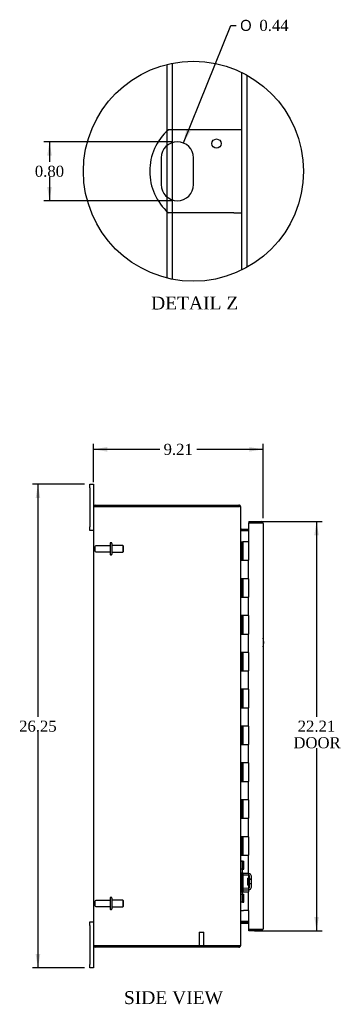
# Model space of a CAD drawing. Header units: inches. Extents: x 4 to 147, y 4 to 97.
# Tile 2 of 8: x 4 to 21, y 32 to 85. Entities that reach past the tile are written whole.
import ezdxf
from ezdxf.enums import TextEntityAlignment as Align

# ---------------------------------------------------------------- set-up
doc = ezdxf.new("R2010")
doc.units = ezdxf.units.IN
doc.header["$MEASUREMENT"] = 0
doc.layers.get('0').update_dxf_attribs({"linetype": 'CONTINUOUS'})
for name, color, linetype in [('COM40153-1', 7, 'CONTINUOUS'), ('COM42780', 7, 'CONTINUOUS'), ('COM48440', 7, 'CONTINUOUS'), ('COM71780-11', 7, 'CONTINUOUS'), ('DEFAULT', 7, 'CONTINUOUS'), ('FET07710', 7, 'CONTINUOUS'), ('HNG10620-20B', 7, 'CONTINUOUS'), ('HNG10620-20C', 7, 'CONTINUOUS'), ('STD21878', 7, 'CONTINUOUS'), ('STD26094', 7, 'CONTINUOUS')]:
    doc.layers.add(name, color=color, linetype=linetype)
doc.styles.add('SEACAD_SOLID_EDGE_ANSI1_SY', font='txt')
doc.styles.add('SEACAD_TIMES_NEW_ROMAN', font='times.ttf')

# ---------------------------------------------------------------- blocks, each defined once
blk = doc.blocks.new('GDIMGGROUP5')
at = {"layer": 'DEFAULT', "linetype": 'Continuous'}
for points in [[(9.039, 62.069), (8.289, 61.944), (9.039, 61.819)], [(16.749, 62.069), (16.749, 61.819), (17.499, 61.944)]]:
    blk.add_hatch(color=136, dxfattribs=at).paths.add_polyline_path(points)
at = {"layer": 'DEFAULT', "color": 136, "linetype": 'Continuous'}
for p, q in [((8.289, 60.157), (8.289, 62.244)), ((17.499, 58.214), (17.499, 62.244)), ((8.289, 61.944), (11.888, 61.944)), ((13.9, 61.944), (17.499, 61.944))]:
    blk.add_line(p, q, dxfattribs=at)
at = {"layer": 'DEFAULT', "color": 136, "linetype": 'Continuous', "style": 'SEACAD_TIMES_NEW_ROMAN'}
blk.add_text('9.21', height=0.6, dxfattribs=at).set_placement((12.098, 62.244), align=Align.TOP_LEFT)
blk = doc.blocks.new('GDIMGGROUP6')
at = {"layer": 'DEFAULT', "linetype": 'Continuous'}
for points in [[(5.158, 59.294), (5.408, 59.294), (5.283, 60.044)], [(5.158, 34.544), (5.283, 33.794), (5.408, 34.544)]]:
    blk.add_hatch(color=136, dxfattribs=at).paths.add_polyline_path(points)
at = {"layer": 'DEFAULT', "color": 136, "linetype": 'Continuous'}
for p, q in [((7.802, 60.044), (4.983, 60.044)), ((5.283, 60.044), (5.283, 47.429)), ((5.283, 46.619), (5.283, 33.794)), ((7.802, 33.794), (4.983, 33.794))]:
    blk.add_line(p, q, dxfattribs=at)
at = {"layer": 'DEFAULT', "color": 136, "linetype": 'Continuous', "style": 'SEACAD_TIMES_NEW_ROMAN'}
blk.add_text('26.25', height=0.6, dxfattribs=at).set_placement((4.26, 47.219), align=Align.TOP_LEFT)
blk = doc.blocks.new('GDIMGGROUP21')
at = {"layer": 'DEFAULT', "linetype": 'Continuous'}
for points in [[(20.525, 57.272), (20.4, 58.022), (20.275, 57.272)], [(20.525, 36.567), (20.275, 36.567), (20.4, 35.817)]]:
    blk.add_hatch(color=136, dxfattribs=at).paths.add_polyline_path(points)
at = {"layer": 'DEFAULT', "color": 136, "linetype": 'Continuous'}
for p, q in [((17.032, 58.022), (20.7, 58.022)), ((20.4, 58.022), (20.4, 47.429)), ((20.4, 45.719), (20.4, 35.817)), ((17.032, 35.817), (20.7, 35.817))]:
    blk.add_line(p, q, dxfattribs=at)
at = {"layer": 'DEFAULT', "color": 136, "linetype": 'Continuous', "style": 'SEACAD_TIMES_NEW_ROMAN'}
for s, p in [('22.21', (19.376, 47.219)), ('DOOR', (19.142, 46.319))]:
    blk.add_text(s, height=0.6, dxfattribs=at).set_placement(p, align=Align.TOP_LEFT)
blk = doc.blocks.new('GDIMGGROUP27')
at = {"layer": 'DEFAULT', "linetype": 'Continuous'}
for points in [[(5.785, 77.887), (6.035, 77.887), (5.91, 78.637)], [(5.785, 76.187), (5.91, 75.437), (6.035, 76.187)]]:
    blk.add_hatch(color=136, dxfattribs=at).paths.add_polyline_path(points)
at = {"layer": 'DEFAULT', "color": 136, "linetype": 'Continuous'}
for p, q in [((12.546, 78.637), (5.61, 78.637)), ((5.91, 78.637), (5.91, 77.547)), ((5.91, 76.737), (5.91, 75.437)), ((12.546, 75.437), (5.61, 75.437))]:
    blk.add_line(p, q, dxfattribs=at)
at = {"layer": 'DEFAULT', "color": 136, "linetype": 'Continuous', "style": 'SEACAD_TIMES_NEW_ROMAN'}
blk.add_text('0.80', height=0.6, dxfattribs=at).set_placement((5.114, 77.337), align=Align.TOP_LEFT)
blk = doc.blocks.new('GDIMGGROUP28')
at = {"layer": 'DEFAULT', "linetype": 'Continuous'}
blk.add_hatch(color=136, dxfattribs=at).paths.add_polyline_path([(13.337, 79.316), (13.173, 78.573), (13.569, 79.222)])
at = {"layer": 'DEFAULT', "color": 136, "linetype": 'Continuous'}
for p, q in [((13.173, 78.573), (15.743, 84.953)), ((15.743, 84.953), (16.043, 84.953))]:
    blk.add_line(p, q, dxfattribs=at)
for s, style, p in [('O', 'SEACAD_SOLID_EDGE_ANSI1_SY', (16.253, 85.253)), ('0.44', 'SEACAD_TIMES_NEW_ROMAN', (17.298, 85.253))]:
    blk.add_text(s, height=0.6, dxfattribs=dict(at, style=style)).set_placement(p, align=Align.TOP_LEFT)

msp = doc.modelspace()

# ---------------------------------------------------------------- linework, layer by layer
at = {"color": 7}
msp.add_circle((13.72, 77.037), 5.97, dxfattribs=at)
at = {"layer": 'COM40153-1', "color": 7}
for p, q in [((15.914, 79.287), (12.362, 79.287)), ((16.346, 79.287), (15.914, 79.287)), ((11.972, 77.763), (11.972, 76.311)), ((13.72, 76.311), (13.72, 77.763)), ((15.914, 74.787), (12.362, 74.787)), ((15.914, 74.787), (16.346, 74.787))]:
    msp.add_line(p, q, dxfattribs=at)
msp.add_circle((14.97, 78.539), 0.25, dxfattribs=at)
for centre, radius, start, end in [((14.346, 77.037), 3, 131.4096, 228.5904), ((12.846, 77.763), 0.874, 0, 180), ((12.846, 76.311), 0.874, 180, 0), ((16.789, 51.459), 0.75, 341.2031, 18.7969)]:
    msp.add_arc(centre, radius, start, end, dxfattribs=at)
at = {"layer": 'COM42780', "color": 7}
for p, q in [((16.289, 39.597), (16.331, 39.597)), ((16.381, 39.597), (16.331, 39.597)), ((16.381, 39.597), (16.448, 39.597)), ((16.381, 39.16), (16.381, 39.597)), ((16.384, 39.597), (16.384, 39.16)), ((16.448, 39.16), (16.448, 39.597)), ((16.331, 39.16), (16.289, 39.16)), ((16.381, 39.16), (16.331, 39.16)), ((16.381, 39.16), (16.448, 39.16)), ((16.384, 38.974), (16.384, 39.16)), ((16.719, 38.826), (16.429, 38.831)), ((16.72, 38.921), (16.431, 38.926)), ((16.671, 38.286), (16.671, 38.676)), ((16.766, 38.676), (16.671, 38.676)), ((16.861, 38.606), (16.671, 38.606)), ((16.861, 38.588), (16.671, 38.588)), ((16.775, 38.91), (16.72, 38.921)), ((16.766, 38.184), (16.766, 38.778)), ((16.861, 38.184), (16.861, 38.778)), ((16.384, 37.803), (16.384, 37.988)), ((16.429, 38.131), (16.719, 38.136)), ((16.431, 38.036), (16.72, 38.041)), ((16.671, 38.375), (16.861, 38.375)), ((16.861, 38.356), (16.671, 38.356)), ((16.671, 38.286), (16.766, 38.286)), ((16.72, 38.041), (16.775, 38.053)), ((16.289, 37.803), (16.331, 37.803)), ((16.331, 37.803), (16.381, 37.803)), ((16.381, 37.803), (16.448, 37.803)), ((16.381, 37.366), (16.381, 37.803)), ((16.383, 37.671), (16.384, 37.671)), ((16.383, 37.562), (16.383, 37.671)), ((16.383, 37.641), (16.384, 37.641)), ((16.383, 37.562), (16.384, 37.562)), ((16.383, 37.531), (16.383, 37.562)), ((16.383, 37.556), (16.384, 37.556)), ((16.383, 37.531), (16.384, 37.531)), ((16.383, 37.498), (16.383, 37.531)), ((16.383, 37.498), (16.384, 37.498)), ((16.384, 37.803), (16.384, 37.366)), ((16.448, 37.366), (16.448, 37.803)), ((16.331, 37.366), (16.289, 37.366)), ((16.381, 37.366), (16.331, 37.366)), ((16.381, 37.366), (16.448, 37.366))]:
    msp.add_line(p, q, dxfattribs=at)
for centre, radius, start, end in [((16.432, 38.974), 0.143, 180, 206.9082), ((16.432, 38.974), 0.143, 206.9082, 269), ((16.432, 38.974), 0.048, 180, 269), ((16.718, 38.778), 0.048, 0, 89), ((16.718, 38.778), 0.143, 0, 66.6665), ((16.432, 37.988), 0.143, 153.0918, 180), ((16.432, 37.988), 0.143, 91, 153.0918), ((16.432, 37.988), 0.048, 91, 180), ((16.718, 38.184), 0.048, 271, 0), ((16.718, 38.184), 0.143, 293.3335, 0)]:
    msp.add_arc(centre, radius, start, end, dxfattribs=at)
at = {"layer": 'COM48440', "color": 7}
for p, q in [((12.582, 79.287), (12.582, 82.898)), ((12.294, 79.225), (12.294, 82.834)), ((16.346, 71.675), (16.346, 82.399)), ((16.634, 71.825), (16.634, 82.248)), ((12.294, 78.44), (12.294, 79.225)), ((12.582, 78.596), (12.582, 79.287)), ((12.582, 75.477), (12.582, 78.596)), ((12.294, 75.633), (12.294, 78.44)), ((12.294, 74.848), (12.294, 75.633)), ((12.582, 74.787), (12.582, 75.477)), ((12.294, 71.239), (12.294, 74.848)), ((12.582, 71.176), (12.582, 74.787)), ((8.289, 58.811), (8.289, 35.027)), ((8.295, 58.847), (8.397, 58.847)), ((8.397, 58.847), (8.295, 58.847)), ((8.397, 58.919), (16.181, 58.919)), ((8.397, 58.847), (16.181, 58.847)), ((16.181, 58.847), (8.397, 58.847)), ((16.181, 58.847), (16.181, 58.919)), ((16.265, 58.811), (16.289, 58.811)), ((16.289, 58.787), (16.289, 58.811)), ((16.289, 35.053), (16.289, 58.785)), ((16.325, 57.616), (16.325, 57.544)), ((16.325, 57.616), (16.704, 57.616)), ((16.325, 57.544), (16.704, 57.544)), ((16.325, 57.531), (16.704, 57.531)), ((16.704, 36.308), (16.325, 36.308)), ((16.325, 36.294), (16.704, 36.294)), ((16.325, 36.222), (16.325, 36.294)), ((16.325, 36.222), (16.704, 36.222)), ((8.397, 34.991), (8.295, 34.991)), ((8.295, 34.991), (8.397, 34.991)), ((8.397, 34.991), (16.181, 34.991)), ((16.181, 34.991), (8.397, 34.991)), ((16.181, 34.919), (8.397, 34.919)), ((16.181, 34.991), (16.181, 34.919)), ((16.265, 35.027), (16.289, 35.027)), ((16.289, 35.027), (16.289, 35.051))]:
    msp.add_line(p, q, dxfattribs=at)
for centre, radius, start, end in [((8.397, 58.811), 0.108, 160.5288, 180), ((8.397, 58.811), 0.108, 90, 160.5288), ((16.181, 58.811), 0.108, 0, 90), ((16.181, 58.811), 0.036, 51.2764, 90), ((16.325, 57.652), 0.036, 180, 270), ((16.325, 57.652), 0.108, 259.6032, 270), ((16.325, 36.186), 0.036, 90, 180), ((16.325, 36.186), 0.108, 90, 100.3965), ((8.397, 35.027), 0.108, 180, 199.4712), ((8.397, 35.027), 0.108, 199.4712, 270), ((16.181, 35.027), 0.108, 270, 360), ((16.181, 35.027), 0.036, 270, 308.7236)]:
    msp.add_arc(centre, radius, start, end, dxfattribs=at)
for centre, start_param, end_param in [((8.397, 58.811), 2.801756, 3.141593), ((8.397, 35.027), 3.141593, 3.48143)]:
    msp.add_ellipse(centre, major_axis=(0.108, 0), ratio=0.997813, start_param=start_param, end_param=end_param, dxfattribs=at)
for points, knots in [([(16.289, 58.785), (16.289, 58.791), (16.286, 58.796), (16.275, 58.806), (16.267, 58.811), (16.247, 58.821), (16.235, 58.827), (16.209, 58.837), (16.195, 58.842), (16.181, 58.847)], [0, 0, 0, 0, 0.25, 0.25, 0.5, 0.5, 0.75, 0.75, 1, 1, 1, 1]), ([(16.289, 57.634), (16.289, 57.624), (16.289, 57.614), (16.292, 57.593), (16.293, 57.583), (16.297, 57.568), (16.299, 57.563), (16.302, 57.554), (16.304, 57.55), (16.309, 57.542), (16.311, 57.538), (16.316, 57.534), (16.318, 57.533), (16.321, 57.531), (16.323, 57.531), (16.325, 57.531)], [0, 0, 0, 0, 0.25, 0.25, 0.5, 0.5, 0.625, 0.625, 0.75, 0.75, 0.875, 0.875, 0.9375, 0.9375, 1, 1, 1, 1]), ([(16.325, 36.308), (16.323, 36.307), (16.321, 36.307), (16.318, 36.306), (16.316, 36.304), (16.311, 36.3), (16.309, 36.297), (16.304, 36.289), (16.302, 36.284), (16.299, 36.275), (16.297, 36.27), (16.293, 36.256), (16.292, 36.245), (16.289, 36.225), (16.289, 36.215), (16.289, 36.204)], [0, 0, 0, 0, 0.0625, 0.0625, 0.125, 0.125, 0.25, 0.25, 0.375, 0.375, 0.5, 0.5, 0.75, 0.75, 1, 1, 1, 1]), ([(16.181, 34.991), (16.195, 34.996), (16.209, 35.002), (16.235, 35.012), (16.247, 35.017), (16.267, 35.027), (16.275, 35.032), (16.286, 35.043), (16.289, 35.048), (16.289, 35.053)], [0, 0, 0, 0, 0.25, 0.25, 0.5, 0.5, 0.75, 0.75, 1, 1, 1, 1])]:
    msp.add_open_spline(points, degree=3, knots=knots, dxfattribs=at)
at = {"layer": 'COM71780-11', "color": 7}
for p, q in [((17.391, 57.95), (16.704, 57.95)), ((16.704, 57.95), (16.704, 56.919)), ((16.732, 58.022), (16.732, 57.95)), ((16.732, 58.022), (17.391, 58.022)), ((16.732, 57.95), (17.391, 57.95)), ((17.493, 57.95), (17.391, 57.95)), ((17.391, 57.95), (17.493, 57.95)), ((17.499, 57.914), (17.499, 35.925)), ((16.704, 36.919), (16.704, 35.889)), ((16.704, 35.889), (17.391, 35.889)), ((16.732, 35.817), (16.732, 35.889)), ((17.391, 35.889), (16.732, 35.889)), ((17.391, 35.817), (16.732, 35.817)), ((17.391, 35.889), (17.493, 35.889)), ((17.493, 35.889), (17.391, 35.889))]:
    msp.add_line(p, q, dxfattribs=at)
for centre, start, end in [((17.391, 57.914), 19.4712, 90), ((17.391, 57.914), 0, 19.4712), ((17.391, 35.925), 270, 340.5288), ((17.391, 35.925), 340.5288, 0)]:
    msp.add_arc(centre, 0.108, start, end, dxfattribs=at)
for centre, start_param, end_param in [((17.391, 57.914), 3.141593, 3.48143), ((17.391, 35.925), 2.801756, 3.141593)]:
    msp.add_ellipse(centre, major_axis=(-0.108, 0), ratio=0.997813, start_param=start_param, end_param=end_param, dxfattribs=at)
at = {"layer": 'FET07710', "color": 7}
for p, q in [((8.102, 59.857), (8.102, 60.044)), ((8.102, 60.044), (8.289, 60.044)), ((8.102, 59.857), (8.102, 57.732)), ((8.289, 60.044), (8.289, 59.857)), ((8.289, 59.857), (8.289, 58.811)), ((8.102, 57.544), (8.102, 57.732)), ((8.289, 57.544), (8.102, 57.544)), ((8.102, 36.107), (8.102, 36.294)), ((8.102, 36.294), (8.289, 36.294)), ((8.102, 36.107), (8.102, 33.982)), ((8.289, 35.027), (8.289, 33.982)), ((8.102, 33.794), (8.102, 33.982)), ((8.289, 33.794), (8.102, 33.794)), ((8.289, 33.982), (8.289, 33.794))]:
    msp.add_line(p, q, dxfattribs=at)
at = {"layer": 'HNG10620-20B', "color": 7}
for p, q in [((16.289, 56.919), (16.315, 56.919)), ((16.315, 56.919), (16.333, 56.919)), ((16.333, 56.919), (16.375, 56.919)), ((16.333, 56.919), (16.333, 55.919)), ((16.375, 56.919), (16.375, 55.919)), ((16.333, 55.919), (16.441, 55.919)), ((16.441, 55.919), (16.704, 55.919)), ((16.704, 54.919), (16.704, 55.919)), ((16.441, 54.919), (16.333, 54.919)), ((16.333, 54.919), (16.333, 53.919)), ((16.375, 54.919), (16.375, 53.919)), ((16.704, 54.919), (16.441, 54.919)), ((16.333, 53.919), (16.441, 53.919)), ((16.441, 53.919), (16.704, 53.919)), ((16.704, 52.919), (16.704, 53.919)), ((16.441, 52.919), (16.333, 52.919)), ((16.333, 52.919), (16.333, 51.919)), ((16.375, 52.919), (16.375, 51.919)), ((16.704, 52.919), (16.441, 52.919)), ((16.333, 51.919), (16.441, 51.919)), ((16.441, 51.919), (16.704, 51.919)), ((16.704, 50.919), (16.704, 51.919)), ((16.441, 50.919), (16.333, 50.919)), ((16.333, 50.919), (16.333, 49.919)), ((16.375, 50.919), (16.375, 49.919)), ((16.704, 50.919), (16.441, 50.919)), ((16.333, 49.919), (16.441, 49.919)), ((16.441, 49.919), (16.704, 49.919)), ((16.704, 48.919), (16.704, 49.919)), ((16.441, 48.919), (16.333, 48.919)), ((16.333, 48.919), (16.333, 47.919)), ((16.375, 48.919), (16.375, 47.919)), ((16.704, 48.919), (16.441, 48.919)), ((16.333, 47.919), (16.441, 47.919)), ((16.441, 47.919), (16.704, 47.919)), ((16.704, 46.919), (16.704, 47.919)), ((16.441, 46.919), (16.333, 46.919)), ((16.333, 46.919), (16.333, 45.919)), ((16.375, 46.919), (16.375, 45.919)), ((16.704, 46.919), (16.441, 46.919)), ((16.333, 45.919), (16.441, 45.919)), ((16.441, 45.919), (16.704, 45.919)), ((16.704, 44.919), (16.704, 45.919)), ((16.441, 44.919), (16.333, 44.919)), ((16.333, 44.919), (16.333, 43.919)), ((16.375, 44.919), (16.375, 43.919)), ((16.704, 44.919), (16.441, 44.919)), ((16.333, 43.919), (16.441, 43.919)), ((16.441, 43.919), (16.704, 43.919)), ((16.704, 42.919), (16.704, 43.919)), ((16.441, 42.919), (16.333, 42.919)), ((16.333, 42.919), (16.333, 41.919)), ((16.375, 42.919), (16.375, 41.919)), ((16.704, 42.919), (16.441, 42.919)), ((16.333, 41.919), (16.441, 41.919)), ((16.441, 41.919), (16.704, 41.919)), ((16.704, 40.919), (16.704, 41.919)), ((16.441, 40.919), (16.333, 40.919)), ((16.333, 40.919), (16.333, 39.919)), ((16.375, 40.919), (16.375, 39.919)), ((16.704, 40.919), (16.441, 40.919)), ((16.333, 39.919), (16.441, 39.919)), ((16.441, 39.919), (16.704, 39.919)), ((16.704, 38.919), (16.704, 39.919)), ((16.441, 38.919), (16.333, 38.919)), ((16.333, 38.919), (16.333, 37.919)), ((16.375, 38.919), (16.375, 37.919)), ((16.704, 38.919), (16.441, 38.919)), ((16.333, 37.919), (16.441, 37.919)), ((16.441, 37.919), (16.704, 37.919)), ((16.704, 36.919), (16.704, 37.919)), ((16.289, 36.919), (16.315, 36.919)), ((16.315, 36.919), (16.441, 36.919)), ((16.704, 36.919), (16.441, 36.919))]:
    msp.add_line(p, q, dxfattribs=at)
at = {"layer": 'HNG10620-20C', "color": 7}
for p, q in [((16.704, 56.919), (16.396, 56.919)), ((16.396, 56.919), (16.396, 55.919)), ((16.704, 56.919), (16.704, 55.919)), ((16.441, 55.919), (16.704, 55.919)), ((16.704, 54.919), (16.704, 55.919)), ((16.396, 54.919), (16.396, 53.919)), ((16.704, 54.919), (16.441, 54.919)), ((16.704, 54.919), (16.704, 53.919)), ((16.441, 53.919), (16.704, 53.919)), ((16.704, 52.919), (16.704, 53.919)), ((16.396, 52.919), (16.396, 51.919)), ((16.704, 52.919), (16.441, 52.919)), ((16.704, 52.919), (16.704, 51.919)), ((16.441, 51.919), (16.704, 51.919)), ((16.704, 50.919), (16.704, 51.919)), ((16.396, 50.919), (16.396, 49.919)), ((16.704, 50.919), (16.441, 50.919)), ((16.704, 50.919), (16.704, 49.919)), ((16.441, 49.919), (16.704, 49.919)), ((16.704, 48.919), (16.704, 49.919)), ((16.396, 48.919), (16.396, 47.919)), ((16.704, 48.919), (16.441, 48.919)), ((16.704, 48.919), (16.704, 47.919)), ((16.441, 47.919), (16.704, 47.919)), ((16.704, 46.919), (16.704, 47.919)), ((16.396, 46.919), (16.396, 45.919)), ((16.704, 46.919), (16.441, 46.919)), ((16.704, 46.919), (16.704, 45.919)), ((16.441, 45.919), (16.704, 45.919)), ((16.704, 44.919), (16.704, 45.919)), ((16.396, 44.919), (16.396, 43.919)), ((16.704, 44.919), (16.441, 44.919)), ((16.704, 44.919), (16.704, 43.919)), ((16.441, 43.919), (16.704, 43.919)), ((16.704, 42.919), (16.704, 43.919)), ((16.396, 42.919), (16.396, 41.919)), ((16.704, 42.919), (16.441, 42.919)), ((16.704, 42.919), (16.704, 41.919)), ((16.441, 41.919), (16.704, 41.919)), ((16.704, 40.919), (16.704, 41.919)), ((16.396, 40.919), (16.396, 39.919)), ((16.704, 40.919), (16.441, 40.919)), ((16.704, 40.919), (16.704, 39.919)), ((16.441, 39.919), (16.704, 39.919)), ((16.704, 38.919), (16.704, 39.919)), ((16.396, 38.919), (16.396, 37.919)), ((16.704, 38.919), (16.441, 38.919)), ((16.704, 38.919), (16.704, 37.919)), ((16.441, 37.919), (16.704, 37.919)), ((16.704, 36.919), (16.704, 37.919))]:
    msp.add_line(p, q, dxfattribs=at)
at = {"layer": 'STD21878', "color": 7}
for p, q in [((14.032, 35.741), (14.282, 35.741)), ((14.032, 35.741), (14.032, 35.022)), ((14.282, 35.022), (14.282, 35.741)), ((14.016, 35.022), (14.297, 35.022)), ((14.016, 35.022), (14.016, 34.991)), ((14.016, 34.991), (14.016, 34.991)), ((14.297, 34.991), (14.297, 35.022)), ((14.297, 34.991), (14.297, 34.991))]:
    msp.add_line(p, q, dxfattribs=at)
at = {"layer": 'STD26094', "color": 7}
for p, q in [((8.361, 56.649), (8.361, 56.439)), ((9.198, 56.709), (8.421, 56.709)), ((9.198, 56.839), (9.198, 56.249)), ((9.268, 56.869), (9.228, 56.869)), ((9.298, 56.839), (9.298, 56.249)), ((9.885, 56.732), (9.298, 56.732)), ((9.885, 56.732), (9.885, 56.357)), ((9.923, 56.694), (9.885, 56.732)), ((9.923, 56.394), (9.923, 56.694)), ((8.421, 56.379), (9.198, 56.379)), ((9.228, 56.219), (9.268, 56.219)), ((9.298, 56.357), (9.885, 56.357)), ((9.885, 56.357), (9.923, 56.394)), ((9.198, 37.459), (8.421, 37.459)), ((9.198, 37.589), (9.198, 36.999)), ((9.268, 37.619), (9.228, 37.619)), ((9.298, 37.589), (9.298, 36.999)), ((9.885, 37.482), (9.298, 37.482)), ((9.885, 37.482), (9.885, 37.107)), ((9.923, 37.444), (9.885, 37.482)), ((9.923, 37.144), (9.923, 37.444)), ((8.361, 37.399), (8.361, 37.189)), ((8.421, 37.129), (9.198, 37.129)), ((9.228, 36.969), (9.268, 36.969)), ((9.298, 37.107), (9.885, 37.107)), ((9.885, 37.107), (9.923, 37.144))]:
    msp.add_line(p, q, dxfattribs=at)
for centre, radius, start, end in [((8.421, 56.649), 0.06, 90, 180), ((9.228, 56.839), 0.03, 90, 180), ((9.268, 56.839), 0.03, 0, 90), ((8.421, 56.439), 0.06, 180, 270), ((9.228, 56.249), 0.03, 180, 270), ((9.268, 56.249), 0.03, 270, 0), ((8.421, 37.399), 0.06, 90, 180), ((9.228, 37.589), 0.03, 90, 180), ((9.268, 37.589), 0.03, 0, 90), ((8.421, 37.189), 0.06, 180, 270), ((9.228, 36.999), 0.03, 180, 270), ((9.268, 36.999), 0.03, 270, 0)]:
    msp.add_arc(centre, radius, start, end, dxfattribs=at)

# ---------------------------------------------------------------- block references
at = {"layer": 'DEFAULT', "color": 7}
for name in ['GDIMGGROUP28', 'GDIMGGROUP27', 'GDIMGGROUP5', 'GDIMGGROUP6', 'GDIMGGROUP21']:
    msp.add_blockref(name, (0, 0), dxfattribs=at)

# ---------------------------------------------------------------- texts
at = {"layer": 'DEFAULT', "color": 7, "style": 'SEACAD_TIMES_NEW_ROMAN'}
for s, p in [('DETAIL Z', (11.423, 70.234)), ('SIDE VIEW', (9.948, 32.534))]:
    msp.add_text(s, height=0.7, dxfattribs=at).set_placement(p, align=Align.TOP_LEFT)

doc.saveas('drawing.dxf')
